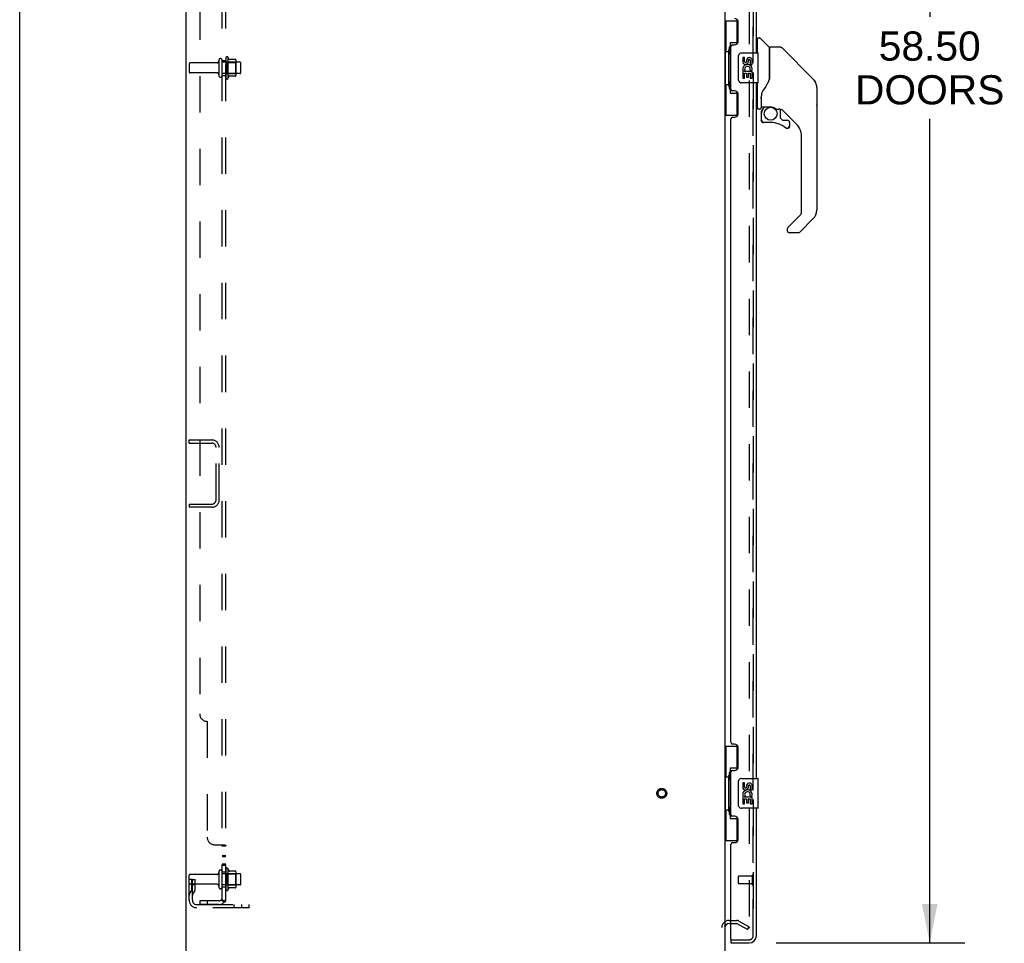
# Model space of a CAD drawing. Header units: inches. Extents: x 0 to 221, y 0 to 143.
# Tile 4 of 33: x 0 to 33, y 48 to 79. Entities that reach past the tile are written whole.
import ezdxf

# ---------------------------------------------------------------- set-up
doc = ezdxf.new("R2010")
doc.units = ezdxf.units.IN
doc.header["$LTSCALE"] = 12.149718
doc.header["$MEASUREMENT"] = 0
doc.linetypes.add('HIDDEN', pattern=[0.2, 0.1, -0.1])
doc.layers.get('0').update_dxf_attribs({"linetype": 'CONTINUOUS'})
for name, color, linetype in [('DEFAULT_2', 8, 'HIDDEN'), ('DIMENSIONS', 7, 'CONTINUOUS'), ('LEFTHAND_DOOR_ASSEMBLY', 7, 'CONTINUOUS'), ('RIGHTHAND_DOOR_ASSEMBLY', 7, 'CONTINUOUS'), ('SUBPANEL', 7, 'CONTINUOUS')]:
    doc.layers.add(name, color=color, linetype=linetype)
doc.styles.get("Standard").update_dxf_attribs({"font": 'arial.ttf'})
doc.dimstyles.new('DIMSTYLE_1', dxfattribs={"dimtxt": 0.974576, "dimasz": 1.299435, "dimexe": 0.09, "dimexo": 0.07, "dimgap": 0.0375, "dimtad": 0, "dimtih": 1, "dimtoh": 1, "dimzin": 4, "dimdsep": 46, "dimtxsty": 'Standard', "dimblk": '_FILLED', "dimblk1": '_FILLED', "dimblk2": '_FILLED', "dimcen": 0.09, "dimadec": 3, "dimazin": 1, "dimtfac": 1, "dimtdec": 3, "dimtofl": 0, "dimtmove": 0, "dimatfit": 3, "dimldrblk": '_FILLED', "dimfxl": 0, "dimtolj": 1, "dimtzin": 4, "dimarcsym": 0})

# ---------------------------------------------------------------- blocks, each defined once
blk = doc.blocks.new('_FILLED')
at = {"color": 0, "linetype": 'ByBlock'}
blk.add_solid([(0, 0), (-1, 0.2), (-1, -0.2)], dxfattribs=at)
blk = doc.blocks.new('*D9')
at = {"layer": 'DIMENSIONS', "color": 2, "linetype": 'Continuous'}
for p, q in [((25.283, 106.172), (31.582, 106.172)), ((30.412, 106.172), (30.412, 78.627)), ((30.412, 47.672), (30.412, 75.216)), ((25.283, 47.672), (31.582, 47.672))]:
    blk.add_line(p, q, dxfattribs=at)
at = {"layer": 'DIMENSIONS', "color": 2, "linetype": 'Continuous', "xscale": 1.2994350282, "yscale": 1.2994350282, "zscale": 1.2994350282}
for p, rotation in [((30.412, 106.172), 90), ((30.412, 47.672), 270)]:
    blk.add_blockref('_FILLED', p, dxfattribs=dict(at, rotation=rotation))
at = {"layer": 'DIMENSIONS', "color": 2, "linetype": 'Continuous', "insert": (30.412, 78.139), "char_height": 0.9746, "width": 4.98519, "attachment_point": 2, "line_spacing_factor": 0.9}
blk.add_mtext('58.50\\PDOORS', dxfattribs=at)

msp = doc.modelspace()

# ---------------------------------------------------------------- linework, layer by layer
at = {"color": 7, "linetype": 'Continuous'}
for p, q in [((0, 0), (0, 142.938)), ((23.705, 48.318), (23.766, 48.318))]:
    msp.add_line(p, q, dxfattribs=at)
at = {"color": 3, "linetype": 'Continuous'}
for p, q in [((5.562, 47.026), (5.562, 106.818)), ((23.562, 106.818), (23.562, 47.026))]:
    msp.add_line(p, q, dxfattribs=at)
at = {"color": 7, "linetype": 'Continuous'}
msp.add_arc((23.705, 48.175), 0.142, 90, 180, dxfattribs=at)
at = {"layer": 'DEFAULT_2', "color": 8, "linetype": 'HIDDEN'}
for p, q in [((24.375, 105.656), (24.375, 48.188)), ((5.666, 77.057), (5.666, 76.787)), ((6.594, 77.087), (5.696, 77.087)), ((6.656, 77.179), (6.656, 76.664)), ((6.766, 76.664), (6.766, 77.179)), ((7.361, 77.109), (6.766, 77.109)), ((6.891, 77.256), (6.891, 76.588)), ((6.911, 77.105), (6.891, 77.125)), ((6.911, 77.105), (6.911, 76.738)), ((6.911, 77.105), (7.207, 77.105)), ((6.961, 77.278), (6.961, 76.566)), ((7.217, 77.199), (6.989, 77.199)), ((7.207, 77.105), (7.227, 77.125)), ((7.207, 77.105), (7.207, 76.738)), ((7.227, 77.178), (7.227, 76.666)), ((7.391, 76.764), (7.391, 77.079)), ((6.594, 76.757), (5.696, 76.757)), ((7.361, 76.734), (6.766, 76.734)), ((6.911, 76.738), (6.891, 76.718)), ((6.911, 76.738), (7.207, 76.738)), ((7.207, 76.738), (7.227, 76.718)), ((7.217, 76.644), (6.989, 76.644)), ((5.666, 64.38), (5.666, 64.484)), ((5.666, 64.484), (6.42, 64.484)), ((5.666, 64.38), (6.42, 64.38)), ((6.562, 62.481), (6.562, 64.238)), ((6.666, 62.481), (6.666, 64.238)), ((5.666, 62.338), (5.666, 62.234)), ((5.666, 62.338), (6.42, 62.338)), ((6.42, 62.234), (5.666, 62.234)), ((6.656, 50.054), (6.656, 49.539)), ((6.766, 49.539), (6.766, 50.054)), ((6.891, 50.131), (6.891, 49.463)), ((6.961, 50.153), (6.961, 49.441)), ((7.217, 50.074), (6.989, 50.074)), ((7.227, 50.053), (7.227, 49.541)), ((5.666, 49.096), (5.666, 49.932)), ((5.77, 49.797), (5.666, 49.797)), ((6.594, 49.962), (5.696, 49.962)), ((5.756, 49.456), (5.756, 49.797)), ((5.77, 49.797), (5.86, 49.797)), ((5.77, 49.096), (5.77, 49.797)), ((5.86, 49.456), (5.86, 49.797)), ((7.361, 49.984), (6.766, 49.984)), ((6.911, 49.98), (6.891, 50)), ((6.911, 49.98), (7.207, 49.98)), ((6.911, 49.98), (6.911, 49.613)), ((7.207, 49.98), (7.227, 50)), ((7.207, 49.98), (7.207, 49.613)), ((7.391, 49.639), (7.391, 49.954)), ((6.594, 49.632), (5.696, 49.632)), ((5.754, 49.451), (5.706, 49.383)), ((5.756, 49.622), (5.86, 49.622)), ((5.839, 49.39), (5.79, 49.322)), ((7.361, 49.609), (6.766, 49.609)), ((6.911, 49.613), (6.891, 49.593)), ((6.911, 49.613), (7.207, 49.613)), ((7.217, 49.519), (6.989, 49.519)), ((7.207, 49.613), (7.227, 49.593)), ((5.913, 48.953), (7.666, 48.953)), ((7.666, 48.849), (5.913, 48.849)), ((7.163, 48.849), (7.163, 48.953)), ((7.419, 48.849), (7.419, 48.953)), ((7.666, 48.849), (7.666, 48.953)), ((23.705, 48.422), (23.967, 48.422)), ((24.034, 48.404), (24.375, 48.207)), ((23.766, 48.318), (23.967, 48.318)), ((24.323, 48.117), (23.982, 48.314)), ((24.323, 48.117), (24.375, 48.207)), ((24.35, 48.17), (24.352, 48.169))]:
    msp.add_line(p, q, dxfattribs=at)
for points in [[(24.358, 48.168), (24.357, 48.168), (24.355, 48.168), (24.353, 48.168), (24.352, 48.169)], [(24.375, 48.188), (24.375, 48.185), (24.374, 48.183), (24.374, 48.181), (24.373, 48.179), (24.372, 48.177), (24.371, 48.175), (24.37, 48.173), (24.368, 48.172), (24.367, 48.171), (24.365, 48.169), (24.363, 48.169), (24.361, 48.168), (24.359, 48.168), (24.358, 48.168)]]:
    msp.add_lwpolyline(points, dxfattribs=at)
for radius in [0.164, 0.124]:
    msp.add_circle((21.458, 52.672), radius, dxfattribs=at)
for centre, radius, start, end in [((5.696, 77.057), 0.03, 90, 180), ((6.594, 77.149), 0.0625, 270, 360), ((6.711, 77.179), 0.055, 0, 180), ((6.93, 77.256), 0.0384, 34.4497, 180), ((6.361, 76.922), 0.698, 23.9679, 30.6631), ((7.008, 77.209), 0.01, 203.9679, 270), ((7.217, 77.189), 0.01, 5.1938, 90), ((7.086, 77.178), 0.141, 0, 5.2081), ((7.361, 77.079), 0.03, 0, 90), ((5.696, 76.787), 0.03, 180, 270), ((6.594, 76.694), 0.0625, 0, 90), ((7.361, 76.764), 0.03, 270, 360), ((6.711, 76.664), 0.055, 180, 360), ((6.93, 76.588), 0.0384, 180, 325.5503), ((6.361, 76.922), 0.698, 329.3369, 336.0321), ((7.008, 76.634), 0.01, 90, 156.0321), ((7.217, 76.654), 0.01, 270, 354.8062), ((7.086, 76.666), 0.141, 354.7919, 360), ((6.42, 64.238), 0.246, 0, 90), ((6.42, 64.238), 0.142, 0, 90), ((6.42, 62.481), 0.246, 270, 360), ((6.42, 62.481), 0.142, 270, 360), ((6.594, 50.024), 0.0625, 270, 360), ((6.711, 50.054), 0.055, 0, 180), ((6.93, 50.131), 0.0384, 34.4497, 180), ((6.361, 49.797), 0.698, 23.9679, 30.6631), ((7.008, 50.084), 0.01, 203.9679, 270), ((7.217, 50.064), 0.01, 5.1938, 90), ((7.086, 50.053), 0.141, 0, 5.2081), ((5.696, 49.932), 0.03, 90, 180), ((7.361, 49.954), 0.03, 0, 90), ((5.696, 49.662), 0.03, 180, 270), ((5.874, 49.261), 0.208, 144.2461, 180), ((5.746, 49.456), 0.01, 324.2461, 360), ((5.746, 49.456), 0.114, 324.2461, 360), ((6.594, 49.569), 0.0625, 0, 90), ((6.711, 49.539), 0.055, 180, 360), ((6.93, 49.463), 0.0384, 180, 325.5503), ((6.361, 49.797), 0.698, 329.3369, 336.0321), ((7.008, 49.509), 0.01, 90, 156.0321), ((7.217, 49.529), 0.01, 270, 354.8062), ((7.086, 49.541), 0.141, 354.7919, 360), ((7.361, 49.639), 0.03, 270, 360), ((5.913, 49.096), 0.246, 180, 270), ((5.874, 49.261), 0.104, 144.2461, 180), ((5.913, 49.096), 0.142, 180, 270), ((23.705, 48.175), 0.246, 90, 180), ((23.967, 48.288), 0.134, 60, 90), ((23.967, 48.288), 0.03, 60, 90)]:
    msp.add_arc(centre, radius, start, end, dxfattribs=at)
at = {"layer": 'LEFTHAND_DOOR_ASSEMBLY', "color": 8, "linetype": 'HIDDEN'}
for p, q in [((24.516, 47.918), (24.516, 105.925)), ((24.016, 49.89), (24.016, 49.662)), ((24.473, 49.9), (24.026, 49.9)), ((24.473, 49.918), (24.473, 49.634)), ((24.473, 49.652), (24.026, 49.652))]:
    msp.add_line(p, q, dxfattribs=at)
at = {"layer": 'LEFTHAND_DOOR_ASSEMBLY', "color": 3, "linetype": 'Continuous'}
for p, q in [((24.62, 77.422), (24.62, 100.672)), ((24.016, 77.819), (24.016, 78.439)), ((23.826, 77.689), (23.886, 77.689)), ((23.766, 76.214), (23.766, 77.629)), ((24.62, 53.172), (24.62, 76.422)), ((23.886, 76.154), (23.826, 76.154)), ((24.016, 75.404), (24.016, 76.024)), ((23.766, 54.379), (23.766, 75.214)), ((23.826, 75.274), (23.886, 75.274)), ((23.886, 54.319), (23.826, 54.319)), ((24.016, 53.569), (24.016, 54.189)), ((23.766, 51.964), (23.766, 53.379)), ((23.826, 53.439), (23.886, 53.439)), ((24.62, 47.918), (24.62, 52.172)), ((23.886, 51.904), (23.826, 51.904)), ((24.016, 51.154), (24.016, 51.774)), ((23.826, 51.024), (23.886, 51.024)), ((23.766, 47.796), (23.766, 50.964)), ((23.786, 47.776), (24.374, 47.776)), ((23.766, 47.672), (24.374, 47.672))]:
    msp.add_line(p, q, dxfattribs=at)
at = {"layer": 'LEFTHAND_DOOR_ASSEMBLY', "color": 7, "linetype": 'Continuous'}
for p, q in [((23.562, 78.497), (24.003, 78.497)), ((23.601, 78.497), (23.601, 77.472)), ((23.966, 78.497), (23.966, 77.717)), ((23.739, 77.762), (23.739, 76.082)), ((23.966, 77.762), (23.739, 77.762)), ((24.66, 77.867), (24.62, 77.867)), ((24.66, 77.422), (24.66, 77.918)), ((24.668, 77.926), (24.722, 77.926)), ((25.045, 77.62), (24.75, 77.914)), ((23.58, 77.472), (23.702, 77.472)), ((23.58, 77.472), (23.58, 76.372)), ((23.702, 77.502), (23.702, 77.523)), ((23.702, 76.372), (23.702, 77.472)), ((24.125, 77.422), (24.665, 77.422)), ((24.68, 76.437), (24.68, 77.407)), ((25.053, 77.599), (25.053, 76.547)), ((25.061, 76.559), (25.061, 77.603)), ((25.422, 77.611), (25.069, 77.611)), ((25.478, 77.588), (26.521, 76.545)), ((24.025, 76.522), (24.025, 77.322)), ((24.226, 77.268), (24.163, 77.268)), ((24.163, 77.268), (24.163, 77.131)), ((24.226, 77.131), (24.226, 77.268)), ((24.291, 77.194), (24.291, 77.125)), ((24.352, 77.131), (24.352, 77.173)), ((24.414, 77.173), (24.414, 77.037)), ((24.414, 77.037), (24.477, 77.037)), ((24.477, 77.037), (24.477, 77.173)), ((24.181, 76.807), (24.163, 76.807)), ((24.163, 76.807), (24.163, 76.576)), ((24.216, 76.807), (24.243, 76.826)), ((24.216, 76.807), (24.477, 76.807)), ((24.226, 76.744), (24.291, 76.744)), ((24.226, 76.576), (24.226, 76.744)), ((24.291, 76.744), (24.291, 76.608)), ((24.352, 76.744), (24.414, 76.744)), ((24.352, 76.608), (24.352, 76.744)), ((24.407, 76.843), (24.464, 76.818)), ((24.414, 76.744), (24.414, 76.576)), ((24.477, 76.576), (24.477, 76.807)), ((26.215, 76.85), (26.215, 76.851)), ((26.521, 76.545), (26.221, 76.845)), ((23.58, 76.372), (23.702, 76.372)), ((23.601, 76.372), (23.601, 75.347)), ((23.702, 76.321), (23.702, 76.342)), ((24.665, 76.422), (24.125, 76.422)), ((24.163, 76.576), (24.226, 76.576)), ((24.291, 76.608), (24.352, 76.608)), ((24.414, 76.576), (24.477, 76.576)), ((24.66, 75.552), (24.66, 76.422)), ((25.061, 76.568), (25.04, 76.51)), ((26.588, 76.455), (26.588, 76.455)), ((23.739, 76.082), (23.966, 76.082)), ((23.966, 76.127), (23.966, 75.347)), ((24.787, 76.015), (24.786, 75.99)), ((26.636, 76.267), (26.636, 72.164)), ((26.643, 76.27), (26.643, 75.684)), ((24.778, 75.989), (24.778, 75.986)), ((24.778, 75.986), (24.778, 75.583)), ((24.778, 75.907), (24.779, 75.914)), ((24.778, 75.901), (24.778, 75.907)), ((24.779, 75.914), (24.78, 75.92)), ((24.78, 75.92), (24.781, 75.927)), ((24.781, 75.927), (24.782, 75.933)), ((24.786, 75.635), (24.786, 75.99)), ((24.66, 75.603), (24.62, 75.603)), ((24.738, 75.544), (24.668, 75.544)), ((24.782, 75.411), (24.782, 75.173)), ((24.784, 75.411), (24.793, 75.411)), ((24.805, 75.615), (25.101, 75.615)), ((24.905, 75.615), (24.839, 75.55)), ((24.845, 75.545), (24.843, 75.547)), ((24.847, 75.542), (24.845, 75.545)), ((25.297, 75.544), (25.373, 75.544)), ((25.412, 75.54), (25.412, 75.257)), ((25.951, 75.048), (25.456, 75.543)), ((23.562, 75.347), (24.003, 75.347)), ((24.793, 75.173), (24.784, 75.173)), ((25.097, 75.095), (24.86, 75.095)), ((25.415, 75.249), (25.487, 75.177)), ((25.495, 75.173), (25.648, 75.173)), ((25.727, 75.095), (25.727, 74.975)), ((25.656, 74.899), (25.648, 74.899)), ((25.725, 74.975), (25.716, 74.975)), ((25.725, 74.975), (25.724, 74.967)), ((26.124, 72.078), (26.124, 74.63)), ((25.67, 71.591), (26.101, 72.023)), ((26.521, 71.885), (26.069, 71.433)), ((25.652, 71.549), (25.652, 71.489)), ((26.013, 71.41), (25.731, 71.41)), ((23.562, 54.247), (24.003, 54.247)), ((23.601, 54.247), (23.601, 53.222)), ((23.966, 54.247), (23.966, 53.467)), ((23.966, 53.512), (23.739, 53.512)), ((23.739, 53.512), (23.739, 51.832)), ((23.58, 53.222), (23.702, 53.222)), ((23.58, 53.222), (23.58, 52.122)), ((23.702, 53.252), (23.702, 53.273)), ((23.702, 52.122), (23.702, 53.222)), ((24.025, 52.272), (24.025, 53.072)), ((24.125, 53.172), (24.665, 53.172)), ((24.226, 53.018), (24.163, 53.018)), ((24.163, 53.018), (24.163, 52.881)), ((24.226, 52.881), (24.226, 53.018)), ((24.68, 52.187), (24.68, 53.157)), ((24.291, 52.944), (24.291, 52.875)), ((24.352, 52.881), (24.352, 52.923)), ((24.414, 52.923), (24.414, 52.787)), ((24.414, 52.787), (24.477, 52.787)), ((24.477, 52.787), (24.477, 52.923)), ((24.181, 52.557), (24.163, 52.557)), ((24.163, 52.557), (24.163, 52.326)), ((24.163, 52.326), (24.226, 52.326)), ((24.216, 52.557), (24.243, 52.576)), ((24.216, 52.557), (24.477, 52.557)), ((24.226, 52.494), (24.291, 52.494)), ((24.226, 52.326), (24.226, 52.494)), ((24.291, 52.494), (24.291, 52.358)), ((24.291, 52.358), (24.352, 52.358)), ((24.352, 52.494), (24.414, 52.494)), ((24.352, 52.358), (24.352, 52.494)), ((24.407, 52.593), (24.464, 52.568)), ((24.414, 52.494), (24.414, 52.326)), ((24.414, 52.326), (24.477, 52.326)), ((24.477, 52.326), (24.477, 52.557)), ((23.58, 52.122), (23.702, 52.122)), ((23.601, 52.122), (23.601, 51.097)), ((23.702, 52.071), (23.702, 52.092)), ((24.665, 52.172), (24.125, 52.172)), ((23.739, 51.832), (23.966, 51.832)), ((23.966, 51.877), (23.966, 51.097)), ((23.562, 51.097), (24.003, 51.097)), ((23.766, 47.776), (23.786, 47.776)), ((23.766, 47.776), (23.766, 47.672))]:
    msp.add_line(p, q, dxfattribs=at)
for points in [[(23.739, 77.738), (23.739, 77.735), (23.74, 77.731), (23.741, 77.727), (23.742, 77.723), (23.744, 77.718), (23.746, 77.713), (23.748, 77.707), (23.751, 77.701), (23.755, 77.695), (23.759, 77.688), (23.763, 77.681), (23.768, 77.673), (23.773, 77.665), (23.775, 77.661)], [(24.025, 77.322), (24.026, 77.328), (24.026, 77.334), (24.027, 77.341), (24.028, 77.347), (24.03, 77.352), (24.032, 77.358)], [(25.478, 77.588), (25.47, 77.595), (25.462, 77.6), (25.453, 77.605), (25.443, 77.608), (25.433, 77.61), (25.422, 77.611)], [(25.053, 76.735), (25.055, 76.735), (25.058, 76.733), (25.06, 76.732), (25.061, 76.731), (25.061, 76.729), (25.061, 76.728)], [(24.032, 76.486), (24.03, 76.491), (24.028, 76.497), (24.027, 76.503), (24.026, 76.509), (24.026, 76.516), (24.025, 76.522)], [(25.04, 76.51), (25.009, 76.441), (24.973, 76.371), (24.931, 76.299), (24.884, 76.226), (24.839, 76.161)], [(26.628, 76.344), (26.621, 76.374), (26.607, 76.414), (26.59, 76.452), (26.568, 76.488), (26.542, 76.522), (26.521, 76.545)], [(23.775, 76.183), (23.773, 76.179), (23.768, 76.171), (23.763, 76.163), (23.759, 76.156), (23.755, 76.149), (23.751, 76.142), (23.748, 76.136), (23.746, 76.131), (23.744, 76.126), (23.742, 76.121), (23.741, 76.117), (23.74, 76.113), (23.739, 76.109), (23.739, 76.106)], [(24.839, 76.161), (24.828, 76.145), (24.813, 76.116), (24.801, 76.084), (24.792, 76.05), (24.787, 76.015)], [(24.778, 75.993), (24.778, 75.991), (24.778, 75.989)], [(24.782, 75.933), (24.783, 75.937), (24.784, 75.941), (24.785, 75.944), (24.786, 75.946)], [(24.784, 75.411), (24.785, 75.426), (24.786, 75.441), (24.789, 75.456), (24.794, 75.471), (24.799, 75.485), (24.805, 75.499), (24.813, 75.513), (24.821, 75.525), (24.831, 75.537), (24.841, 75.549)], [(24.847, 75.542), (24.837, 75.532), (24.828, 75.52), (24.82, 75.508), (24.813, 75.495), (24.807, 75.482), (24.802, 75.468), (24.798, 75.454), (24.795, 75.44), (24.794, 75.426), (24.793, 75.411)], [(24.843, 75.547), (24.842, 75.547), (24.842, 75.548), (24.841, 75.548), (24.841, 75.549)], [(25.101, 75.615), (25.104, 75.615), (25.118, 75.615), (25.131, 75.614), (25.144, 75.612), (25.156, 75.609), (25.168, 75.606), (25.18, 75.603), (25.19, 75.599), (25.2, 75.595), (25.21, 75.591), (25.218, 75.587), (25.226, 75.583), (25.234, 75.579), (25.24, 75.575), (25.247, 75.571), (25.252, 75.568), (25.257, 75.565), (25.262, 75.562), (25.27, 75.556)], [(25.27, 75.556), (25.273, 75.554), (25.277, 75.552), (25.28, 75.55), (25.282, 75.549), (25.285, 75.547), (25.288, 75.546), (25.291, 75.545), (25.296, 75.544)], [(24.86, 75.097), (24.852, 75.097), (24.843, 75.099), (24.835, 75.101), (24.827, 75.104), (24.82, 75.109), (24.813, 75.114), (24.806, 75.119), (24.801, 75.126), (24.796, 75.133), (24.792, 75.14), (24.788, 75.148), (24.786, 75.156), (24.784, 75.165), (24.784, 75.173)], [(24.793, 75.173), (24.793, 75.166), (24.795, 75.158), (24.797, 75.151), (24.8, 75.144), (24.803, 75.137), (24.808, 75.131), (24.813, 75.125), (24.818, 75.12), (24.825, 75.116), (24.831, 75.112), (24.838, 75.11), (24.846, 75.107), (24.853, 75.106), (24.861, 75.106)], [(24.86, 75.097), (24.861, 75.097), (24.861, 75.098), (24.861, 75.098), (24.861, 75.099), (24.861, 75.101), (24.861, 75.102), (24.861, 75.106)], [(25.648, 74.899), (25.639, 74.899), (25.63, 74.901), (25.622, 74.903), (25.614, 74.907), (25.606, 74.911), (25.599, 74.916)], [(25.605, 74.923), (25.611, 74.918), (25.618, 74.915), (25.625, 74.912), (25.632, 74.909), (25.64, 74.908), (25.647, 74.907), (25.655, 74.908), (25.663, 74.909), (25.67, 74.911), (25.677, 74.914), (25.684, 74.918), (25.69, 74.922), (25.696, 74.927), (25.701, 74.933), (25.705, 74.939), (25.709, 74.946), (25.712, 74.953), (25.714, 74.96), (25.716, 74.968), (25.716, 74.975)], [(25.724, 74.967), (25.723, 74.958), (25.72, 74.95), (25.717, 74.942), (25.713, 74.934), (25.708, 74.927), (25.702, 74.921), (25.696, 74.915), (25.689, 74.91), (25.681, 74.906), (25.673, 74.903), (25.665, 74.9), (25.656, 74.899)], [(25.67, 71.591), (25.669, 71.59), (25.668, 71.59), (25.667, 71.589), (25.666, 71.588), (25.666, 71.587), (25.665, 71.586)], [(23.739, 53.488), (23.739, 53.485), (23.74, 53.481), (23.741, 53.477), (23.742, 53.473), (23.744, 53.468), (23.746, 53.463), (23.748, 53.457), (23.751, 53.451), (23.755, 53.445), (23.759, 53.438), (23.763, 53.431), (23.768, 53.423), (23.773, 53.415), (23.775, 53.411)], [(24.025, 53.072), (24.026, 53.078), (24.026, 53.084), (24.027, 53.091), (24.028, 53.097), (24.03, 53.102), (24.032, 53.108)], [(24.032, 52.236), (24.03, 52.241), (24.028, 52.247), (24.027, 52.253), (24.026, 52.259), (24.026, 52.266), (24.025, 52.272)], [(23.775, 51.933), (23.773, 51.929), (23.768, 51.921), (23.763, 51.913), (23.759, 51.906), (23.755, 51.899), (23.751, 51.892), (23.748, 51.886), (23.746, 51.881), (23.744, 51.876), (23.742, 51.871), (23.741, 51.867), (23.74, 51.863), (23.739, 51.859), (23.739, 51.856)]]:
    msp.add_lwpolyline(points, dxfattribs=at)
msp.add_circle((25.097, 75.39), 0.217, dxfattribs=at)
at = {"layer": 'LEFTHAND_DOOR_ASSEMBLY', "color": 3, "linetype": 'Continuous'}
for centre, radius, start, end in [((23.886, 78.439), 0.13, 0, 90), ((23.826, 77.629), 0.06, 90, 180), ((23.886, 77.819), 0.13, 270, 360), ((23.826, 76.214), 0.06, 180, 270), ((23.886, 76.024), 0.13, 0, 90), ((23.886, 75.404), 0.13, 270, 360), ((23.826, 75.214), 0.06, 90, 180), ((23.826, 54.379), 0.06, 180, 270), ((23.886, 54.189), 0.13, 0, 90), ((23.826, 53.379), 0.06, 90, 180), ((23.886, 53.569), 0.13, 270, 360), ((23.826, 51.964), 0.06, 180, 270), ((23.886, 51.774), 0.13, 0, 90), ((23.826, 50.964), 0.06, 90, 180), ((23.886, 51.154), 0.13, 270, 360), ((23.786, 47.796), 0.02, 180, 270), ((24.374, 47.918), 0.246, 270, 360)]:
    msp.add_arc(centre, radius, start, end, dxfattribs=at)
at = {"layer": 'LEFTHAND_DOOR_ASSEMBLY', "color": 7, "linetype": 'Continuous'}
for centre, radius, start, end in [((24.668, 77.918), 0.00787, 90, 180), ((24.722, 77.887), 0.0394, 45, 90), ((24.125, 77.322), 0.1, 90, 158.7946), ((24.665, 77.407), 0.015, 0, 90), ((25.024, 77.599), 0.0295, 0, 45), ((25.042, 77.429), 0.0197, 306.994, 360), ((25.069, 77.603), 0.00787, 90, 180), ((24.257, 77.131), 0.0943, 180, 360), ((24.32, 76.88), 0.157, 336.5966, 161.8791), ((24.257, 77.131), 0.0314, 180, 261.2295), ((24.257, 77.136), 0.0362, 263.4285, 341.7628), ((24.383, 77.173), 0.0943, 68.6999, 167.4338), ((24.383, 77.173), 0.0314, 0, 180.0485), ((24.383, 77.173), 0.0943, 0, 68.6704), ((24.317, 76.88), 0.154, 161.4199, 206.1963), ((24.32, 76.88), 0.157, 205.737, 207.8532), ((24.32, 76.88), 0.0943, 336.5966, 215.1122), ((24.125, 76.522), 0.1, 201.205, 270), ((24.665, 76.437), 0.015, 270, 360), ((26.242, 76.267), 0.394, 20.9479, 45), ((26.242, 76.267), 0.394, 0, 11.2904), ((26.623, 76.27), 0.0197, 0, 51.7801), ((26.623, 75.684), 0.0197, 310.2179, 360), ((24.668, 75.552), 0.00787, 180, 270), ((24.738, 75.583), 0.0394, 270, 360), ((24.979, 75.411), 0.197, 135, 180), ((24.805, 75.635), 0.0197, 180, 270), ((25.373, 75.347), 0.197, 50.6498, 90), ((24.86, 75.173), 0.0787, 180, 270), ((25.097, 74.307), 0.787, 50.4788, 90), ((25.423, 75.257), 0.0118, 180, 225), ((25.495, 75.185), 0.0118, 225, 270), ((25.648, 75.095), 0.0787, 0, 90), ((25.534, 74.63), 0.591, 0, 45), ((25.648, 74.975), 0.0787, 230.4788, 360), ((26.046, 72.078), 0.0787, 315, 360), ((26.242, 72.164), 0.394, 315, 360), ((25.711, 71.549), 0.0591, 141.1326, 180), ((25.731, 71.489), 0.0787, 180, 270), ((26.013, 71.489), 0.0787, 270, 315), ((24.125, 53.072), 0.1, 90, 158.7946), ((24.383, 52.923), 0.0943, 68.6999, 167.4338), ((24.383, 52.923), 0.0943, 0, 68.6704), ((24.665, 53.157), 0.015, 0, 90), ((24.257, 52.881), 0.0943, 180, 360), ((24.317, 52.63), 0.154, 161.4199, 206.1963), ((24.32, 52.63), 0.157, 336.5966, 161.8791), ((24.257, 52.881), 0.0314, 180, 261.2295), ((24.32, 52.63), 0.0943, 336.5966, 215.1122), ((24.257, 52.886), 0.0362, 263.4285, 341.7628), ((24.383, 52.923), 0.0314, 0, 180.0485), ((24.32, 52.63), 0.157, 205.737, 207.8532), ((24.125, 52.272), 0.1, 201.205, 270), ((24.665, 52.187), 0.015, 270, 360)]:
    msp.add_arc(centre, radius, start, end, dxfattribs=at)
at = {"layer": 'LEFTHAND_DOOR_ASSEMBLY', "color": 8, "linetype": 'HIDDEN'}
for centre, radius, start, end in [((24.026, 49.89), 0.01, 90, 180), ((24.495, 49.918), 0.0215, 0, 180), ((24.026, 49.662), 0.01, 180, 270), ((24.495, 49.634), 0.0215, 180, 360), ((24.374, 47.918), 0.142, 270, 360)]:
    msp.add_arc(centre, radius, start, end, dxfattribs=at)
at = {"layer": 'LEFTHAND_DOOR_ASSEMBLY', "color": 7, "linetype": 'Continuous'}
for centre, start_param, end_param in [((23.806, 77.512), 0.699287, 1.51401), ((23.806, 77.512), -4.655602, -3.84088), ((23.806, 76.331), 0.699287, 1.51401), ((23.806, 76.331), -4.655602, -3.84088), ((23.806, 53.262), 0.699287, 1.51401), ((23.806, 53.262), -4.655602, -3.84088), ((23.806, 52.081), 0.699287, 1.51401), ((23.806, 52.081), -4.655602, -3.84088)]:
    msp.add_ellipse(centre, major_axis=(0, 0.18), ratio=0.579493, start_param=start_param, end_param=end_param, dxfattribs=at)
at = {"layer": 'RIGHTHAND_DOOR_ASSEMBLY', "color": 8, "linetype": 'HIDDEN'}
for p, q in [((24.516, 105.925), (24.516, 47.918)), ((23.786, 47.776), (24.374, 47.776))]:
    msp.add_line(p, q, dxfattribs=at)
msp.add_arc((24.374, 47.918), 0.142, 270, 360, dxfattribs=at)
at = {"layer": 'SUBPANEL', "color": 8, "linetype": 'HIDDEN'}
for p, q in [((6.766, 49.078), (6.766, 104.766)), ((6.891, 49.078), (6.891, 104.766)), ((6.016, 98.516), (6.016, 55.328)), ((6.766, 77.172), (6.891, 77.172)), ((6.766, 76.672), (6.891, 76.672)), ((6.266, 55.078), (6.266, 51.203)), ((6.516, 50.953), (6.837, 50.953)), ((6.74, 50.948), (6.741, 50.946)), ((6.766, 50.918), (6.891, 50.918)), ((6.881, 50.932), (6.884, 50.93)), ((6.766, 50.593), (6.891, 50.593)), ((6.766, 50.556), (6.891, 50.556)), ((6.766, 50.312), (6.891, 50.312)), ((6.766, 50.275), (6.891, 50.275)), ((6.766, 50.047), (6.891, 50.047)), ((6.766, 49.547), (6.891, 49.547)), ((6.654, 49.078), (6.016, 49.078)), ((6.016, 49.078), (6.016, 48.953)), ((6.266, 49.078), (6.266, 48.953)), ((6.837, 49.04), (6.741, 49.119)), ((6.766, 49.078), (6.891, 49.078)), ((6.654, 48.953), (6.016, 48.953))]:
    msp.add_line(p, q, dxfattribs=at)
for points in [[(6.741, 50.953), (6.74, 50.951), (6.74, 50.95), (6.74, 50.948), (6.741, 50.946), (6.741, 50.945), (6.742, 50.943), (6.743, 50.942), (6.744, 50.94), (6.745, 50.939), (6.747, 50.937), (6.748, 50.936), (6.75, 50.935), (6.752, 50.933), (6.756, 50.931)], [(6.741, 50.953), (6.74, 50.951), (6.74, 50.95)], [(6.742, 50.943), (6.743, 50.942), (6.744, 50.94), (6.745, 50.939), (6.747, 50.937), (6.748, 50.936)], [(6.756, 50.931), (6.758, 50.929), (6.76, 50.928), (6.761, 50.927), (6.763, 50.925), (6.764, 50.924), (6.765, 50.922), (6.766, 50.921), (6.766, 50.919), (6.766, 50.918)], [(6.76, 50.928), (6.761, 50.927), (6.763, 50.925), (6.764, 50.924), (6.765, 50.922), (6.766, 50.921), (6.766, 50.919), (6.766, 50.918)], [(6.837, 50.953), (6.839, 50.952), (6.842, 50.95), (6.845, 50.948), (6.848, 50.947), (6.851, 50.945)], [(6.851, 50.945), (6.854, 50.944), (6.858, 50.942)], [(6.858, 50.942), (6.865, 50.939), (6.869, 50.938), (6.872, 50.936), (6.875, 50.935), (6.878, 50.933), (6.881, 50.932), (6.884, 50.93), (6.886, 50.928), (6.888, 50.926), (6.889, 50.924), (6.89, 50.922), (6.891, 50.921), (6.891, 50.919), (6.891, 50.918)], [(6.888, 50.926), (6.889, 50.924), (6.89, 50.922)], [(6.891, 50.921), (6.891, 50.919), (6.891, 50.918)], [(6.741, 49.119), (6.74, 49.118), (6.74, 49.118), (6.74, 49.117), (6.741, 49.116), (6.741, 49.115), (6.742, 49.114), (6.743, 49.112), (6.744, 49.111), (6.745, 49.109), (6.747, 49.107), (6.748, 49.106), (6.752, 49.102)], [(6.752, 49.102), (6.754, 49.1), (6.756, 49.098), (6.758, 49.095), (6.76, 49.093), (6.761, 49.091), (6.763, 49.088), (6.764, 49.086), (6.765, 49.084), (6.766, 49.082), (6.766, 49.08), (6.766, 49.078)], [(6.826, 49.078), (6.826, 49.078), (6.826, 49.078), (6.826, 49.078), (6.826, 49.078), (6.826, 49.078), (6.825, 49.078), (6.825, 49.078), (6.824, 49.078), (6.824, 49.078), (6.823, 49.079), (6.822, 49.079), (6.822, 49.079), (6.821, 49.079), (6.82, 49.079), (6.82, 49.079), (6.819, 49.079), (6.818, 49.079), (6.818, 49.08), (6.817, 49.08), (6.816, 49.08), (6.816, 49.08), (6.815, 49.08), (6.814, 49.08), (6.813, 49.081), (6.813, 49.081), (6.812, 49.081), (6.811, 49.081), (6.81, 49.081), (6.809, 49.082), (6.809, 49.082), (6.808, 49.082), (6.807, 49.082), (6.806, 49.082), (6.805, 49.083), (6.804, 49.083), (6.804, 49.083), (6.803, 49.083), (6.802, 49.084), (6.801, 49.084), (6.8, 49.084), (6.799, 49.085), (6.798, 49.085), (6.797, 49.085), (6.796, 49.086), (6.795, 49.086), (6.795, 49.086), (6.794, 49.087), (6.793, 49.087), (6.792, 49.087), (6.791, 49.088), (6.79, 49.088), (6.789, 49.088), (6.788, 49.089), (6.787, 49.089), (6.786, 49.09), (6.785, 49.09), (6.784, 49.09), (6.783, 49.091), (6.782, 49.091), (6.781, 49.092), (6.78, 49.092), (6.779, 49.092), (6.778, 49.093), (6.777, 49.093), (6.776, 49.094), (6.776, 49.094), (6.775, 49.094), (6.774, 49.095), (6.773, 49.095), (6.772, 49.096), (6.772, 49.096), (6.771, 49.096), (6.77, 49.097), (6.769, 49.097), (6.769, 49.097), (6.768, 49.098), (6.767, 49.098), (6.767, 49.099), (6.766, 49.099), (6.765, 49.099), (6.765, 49.1), (6.764, 49.1), (6.764, 49.1), (6.763, 49.101), (6.763, 49.101), (6.763, 49.101), (6.762, 49.101), (6.762, 49.101)], [(6.762, 49.101), (6.762, 49.101), (6.762, 49.101), (6.762, 49.101), (6.763, 49.101), (6.763, 49.101), (6.763, 49.101), (6.764, 49.1), (6.764, 49.1), (6.764, 49.1), (6.765, 49.099), (6.765, 49.099), (6.766, 49.098)], [(6.823, 49.078), (6.824, 49.078), (6.824, 49.078), (6.825, 49.078), (6.825, 49.078), (6.826, 49.078), (6.826, 49.078), (6.826, 49.078)], [(6.837, 49.04), (6.839, 49.042), (6.842, 49.044), (6.845, 49.046), (6.848, 49.048), (6.851, 49.05), (6.854, 49.052), (6.858, 49.053), (6.862, 49.055), (6.869, 49.058)], [(6.869, 49.058), (6.872, 49.06), (6.875, 49.061), (6.878, 49.063), (6.881, 49.064), (6.884, 49.066), (6.886, 49.068), (6.888, 49.07), (6.889, 49.072), (6.89, 49.073), (6.891, 49.075), (6.891, 49.077), (6.891, 49.078)]]:
    msp.add_lwpolyline(points, dxfattribs=at)
for centre, radius, start, end in [((6.266, 55.328), 0.25, 180, 270), ((6.516, 51.203), 0.25, 180, 270), ((6.654, 49.19), 0.237, 270, 360), ((6.654, 49.19), 0.112, 270, 360)]:
    msp.add_arc(centre, radius, start, end, dxfattribs=at)

# ---------------------------------------------------------------- dimensions: what is measured, and where the dimension line sits
at = {"layer": 'DIMENSIONS', "color": 2, "linetype": 'Continuous'}
dim = msp.add_linear_dim(base=(30.412, 106.172), p1=(25.213, 47.672), p2=(25.213, 106.172), angle=90, text='<>\\PDOORS', dimstyle='DIMSTYLE_1', dxfattribs=at)
dim.commit()
dim.dimension.update_dxf_attribs({"geometry": '*D9', "text_midpoint": (30.412, 76.921), "dimtype": 160})

doc.saveas('drawing.dxf')
